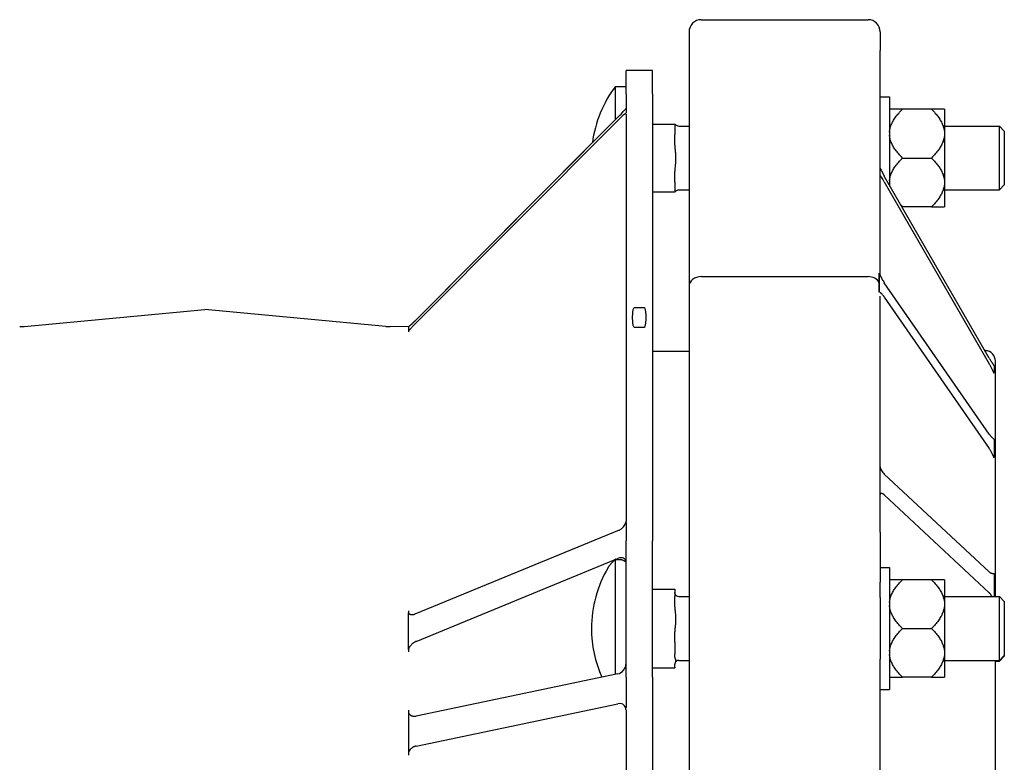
# Model space of a CAD drawing. Header units: millimetres. Extents: x 681 to 4927, y 238 to 1406.
# Tile 10 of 10: x 832 to 1074, y 1223 to 1406. Entities that reach past the tile are written whole.
import ezdxf

# ---------------------------------------------------------------- set-up
doc = ezdxf.new("R2010")
doc.units = ezdxf.units.MM
doc.layers.add('DETAIL', color=2, linetype='Continuous')

msp = doc.modelspace()

# ---------------------------------------------------------------- linework, layer by layer
at = {"layer": 'DETAIL'}
for p, q in [((999.73, 1405.69), (1040.73, 1405.69)), ((996.73, 1402.69), (996.73, 1398.13)), ((1043.73, 1402.69), (1043.73, 1398.13)), ((996.73, 1398.13), (996.73, 1340.1)), ((1043.73, 1342.8), (1043.73, 1398.13)), ((981.23, 1387.46), (981.23, 1393.19)), ((987.73, 1393.19), (981.23, 1393.19)), ((987.73, 1387.46), (987.73, 1393.19)), ((978.62, 1384.02), (978.62, 1389.29)), ((978.62, 1389.29), (981.23, 1389.29)), ((981.23, 1387.46), (981.23, 1382.77)), ((987.73, 1387.46), (987.73, 1277.59)), ((1043.73, 1386.69), (1046.01, 1386.69)), ((1046.01, 1386.69), (1046.01, 1365.02)), ((978.62, 1381.09), (978.62, 1384.02)), ((981.18, 1382.71), (981.23, 1382.77)), ((981.23, 1382.4), (981.23, 1282.37)), ((1049.21, 1383.68), (1046.01, 1383.68)), ((1056.31, 1383.68), (1049.21, 1383.68)), ((1059.51, 1383.68), (1056.31, 1383.68)), ((1059.51, 1383.68), (1059.51, 1378.07)), ((979.23, 1381.7), (929.62, 1331.93)), ((929.62, 1331.14), (979.23, 1380.92)), ((987.73, 1379.99), (993.23, 1379.99)), ((993.23, 1379.97), (993.23, 1379.99)), ((993.23, 1379.99), (993.23, 1379.99)), ((993.23, 1379.89), (993.23, 1379.91)), ((993.23, 1379.89), (993.23, 1377.46)), ((993.23, 1374.82), (993.23, 1377.46)), ((994.23, 1379.54), (996.73, 1379.54)), ((1059.51, 1379.54), (1073.01, 1379.54)), ((1059.51, 1378.07), (1059.51, 1377.31)), ((1059.51, 1377.31), (1059.51, 1366.07)), ((1073.01, 1363.84), (1073.01, 1379.54)), ((1074.23, 1378.32), (1073.01, 1379.54)), ((1074.23, 1378.32), (1074.23, 1365.06)), ((929.61, 1331.93), (972.99, 1375.54)), ((1049.21, 1371.69), (1056.31, 1371.69)), ((993.23, 1365.76), (993.23, 1368.41)), ((993.23, 1365.76), (993.23, 1363.39)), ((1070.54, 1322.46), (1044.73, 1367.24)), ((1044.73, 1365.84), (1070.54, 1321.06)), ((1059.51, 1366.07), (1059.51, 1365.31)), ((1059.51, 1365.31), (1059.51, 1359.7)), ((987.73, 1363.39), (993.23, 1363.39)), ((994.23, 1363.84), (996.73, 1363.84)), ((1059.51, 1363.84), (1073.01, 1363.84)), ((1074.23, 1365.06), (1073.01, 1363.84)), ((1049.08, 1359.7), (1049.21, 1359.7)), ((1056.31, 1359.7), (1049.21, 1359.7)), ((1056.31, 1359.7), (1059.51, 1359.7)), ((999.73, 1342.53), (1040.73, 1342.53)), ((1043.48, 1342.8), (1043.48, 1343.38)), ((1043.49, 1343.28), (1043.49, 1341.05)), ((1043.49, 1341.05), (1043.49, 1338.83)), ((1070.54, 1303.77), (1044.73, 1341.03)), ((996.73, 1340.1), (996.73, 1279.72)), ((1043.48, 1338.69), (1043.48, 1339.28)), ((1043.73, 1279.72), (1043.73, 1337.71)), ((1044.73, 1337.5), (1070.54, 1300.25)), ((833.28, 1330.3), (877.73, 1334.47)), ((922.18, 1330.3), (877.73, 1334.47)), ((985.73, 1334.89), (983.23, 1334.89)), ((923.29, 1330.25), (927.94, 1330.34)), ((927.73, 1330.17), (927.73, 1329.64)), ((927.73, 1329.64), (927.73, 1329.11)), ((927.73, 1329.11), (927.73, 1328.92)), ((983.23, 1330.08), (985.73, 1330.08)), ((987.73, 1324.19), (996.73, 1324.19)), ((1069.61, 1324.33), (1069.45, 1324.34)), ((1072.03, 1263.89), (1072.03, 1321.76)), ((1071.7, 1320.61), (1071.7, 1319.74)), ((1071.7, 1319.74), (1071.7, 1318.86)), ((1071.7, 1302.53), (1071.7, 1300.32)), ((1071.7, 1300.32), (1071.7, 1298.12)), ((1070.54, 1269.92), (1044.73, 1293.99)), ((1044.73, 1288.87), (1070.54, 1264.81)), ((981.19, 1282.11), (981.23, 1282.05)), ((981.23, 1282.05), (981.23, 1277.59)), ((979.53, 1280.22), (929.33, 1259.58)), ((996.73, 1279.72), (996.73, 1267.43)), ((1043.73, 1279.72), (1043.73, 1267.43)), ((981.23, 1244.05), (981.23, 1277.59)), ((987.73, 1244.05), (987.73, 1277.59)), ((978.7, 1273.03), (979.23, 1273.25)), ((929.61, 1252.85), (978.54, 1272.97)), ((978.62, 1271.42), (978.62, 1273.06)), ((978.62, 1244.76), (978.62, 1271.42)), ((978.7, 1273.03), (979.23, 1273.03)), ((1043.73, 1271.04), (1046.01, 1271.04)), ((1046.01, 1271.04), (1046.01, 1241.04)), ((1071.7, 1269.47), (1071.7, 1266.28)), ((996.73, 1267.43), (996.73, 1263.63)), ((1043.73, 1263.63), (1043.73, 1267.43)), ((1049.21, 1268.03), (1046.01, 1268.03)), ((1056.31, 1268.03), (1049.21, 1268.03)), ((1059.51, 1268.03), (1056.31, 1268.03)), ((1059.51, 1268.03), (1059.51, 1262.41)), ((1071.7, 1266.28), (1071.7, 1263.89)), ((987.73, 1265.67), (993.23, 1265.67)), ((993.23, 1265.67), (993.23, 1263.93)), ((993.23, 1261.38), (993.23, 1263.93)), ((994.23, 1263.89), (996.73, 1263.89)), ((996.73, 1263.63), (996.73, 1248.52)), ((1043.73, 1263.63), (1043.73, 1248.52)), ((1059.51, 1263.89), (1073.01, 1263.89)), ((1073.01, 1248.19), (1073.01, 1263.89)), ((1074.23, 1262.67), (1073.01, 1263.89)), ((1059.51, 1262.41), (1059.51, 1261.65)), ((1059.51, 1261.65), (1059.51, 1250.42)), ((1074.23, 1262.67), (1074.23, 1249.41)), ((927.73, 1260.36), (927.73, 1259.91)), ((927.73, 1255.5), (927.73, 1259.91)), ((927.73, 1250.89), (927.73, 1255.5)), ((993.23, 1252.68), (993.23, 1255.22)), ((1049.21, 1256.04), (1056.31, 1256.04)), ((993.23, 1252.68), (993.23, 1249.71)), ((927.73, 1250.89), (927.73, 1250.27)), ((993.23, 1248.98), (993.23, 1249.71)), ((1059.51, 1250.42), (1059.51, 1249.66)), ((1059.51, 1249.66), (1059.51, 1244.04)), ((1074.23, 1249.41), (1073.01, 1248.19)), ((1074.23, 1249.23), (1073.01, 1248.01)), ((1074.23, 1249.41), (1074.23, 1249.23)), ((993.23, 1246.5), (993.23, 1247.22)), ((994.23, 1248.19), (996.73, 1248.19)), ((996.73, 1248.52), (996.73, 1152.28)), ((1043.73, 1156.1), (1043.73, 1248.52)), ((1059.51, 1248.19), (1073.01, 1248.19)), ((1072.03, 1086.62), (1072.03, 1248.19)), ((1072.03, 1248.01), (1073.01, 1248.01)), ((1073.01, 1248.01), (1073.01, 1248.19)), ((979.23, 1244.89), (929.62, 1234.48)), ((987.73, 1246.4), (993.23, 1246.4)), ((993.23, 1246.5), (993.23, 1246.4)), ((981.23, 1244.05), (981.23, 1236.62)), ((987.73, 1244.05), (987.73, 1066.29)), ((1046.01, 1244.04), (1049.21, 1244.04)), ((1056.31, 1244.04), (1049.21, 1244.04)), ((1056.31, 1244.04), (1059.51, 1244.04)), ((1043.73, 1241.04), (1046.01, 1241.04)), ((929.62, 1227.14), (979.23, 1237.55)), ((927.73, 1235.93), (927.73, 1235.35)), ((927.73, 1235.35), (927.73, 1230.42)), ((981.17, 1236.49), (981.23, 1236.62)), ((981.23, 1235.94), (981.23, 1074.12)), ((927.73, 1230.42), (927.73, 1225.48)), ((927.73, 1225.48), (927.73, 1224.85))]:
    msp.add_line(p, q, dxfattribs=at)
at = {"layer": 'DETAIL', "flags": 128}
for points in [[(1046.01, 1378.07), (1046.03, 1378.29), (1046.06, 1378.52), (1046.1, 1378.74), (1046.15, 1378.96), (1046.21, 1379.19), (1046.28, 1379.41), (1046.36, 1379.64), (1046.45, 1379.86), (1046.54, 1380.09), (1046.65, 1380.32), (1046.77, 1380.54), (1046.89, 1380.77), (1047.03, 1381), (1047.18, 1381.24), (1047.33, 1381.47), (1047.5, 1381.71), (1047.68, 1381.95), (1047.86, 1382.19), (1048.06, 1382.43), (1048.27, 1382.67), (1048.49, 1382.92), (1048.72, 1383.17), (1048.96, 1383.43), (1049.21, 1383.68)], [(1056.31, 1383.68), (1056.56, 1383.43), (1056.81, 1383.17), (1057.04, 1382.92), (1057.25, 1382.67), (1057.46, 1382.43), (1057.66, 1382.19), (1057.85, 1381.95), (1058.02, 1381.71), (1058.19, 1381.47), (1058.34, 1381.24), (1058.49, 1381), (1058.63, 1380.77), (1058.75, 1380.54), (1058.87, 1380.32), (1058.98, 1380.09), (1059.07, 1379.86), (1059.16, 1379.64), (1059.24, 1379.41), (1059.31, 1379.19), (1059.37, 1378.96), (1059.42, 1378.74), (1059.46, 1378.52), (1059.49, 1378.29), (1059.51, 1378.07)], [(993.23, 1379.97), (993.24, 1379.97), (993.25, 1379.96), (993.27, 1379.96), (993.29, 1379.96), (993.31, 1379.96), (993.33, 1379.95), (993.36, 1379.95), (993.38, 1379.95), (993.4, 1379.95), (993.42, 1379.94), (993.43, 1379.94), (993.43, 1379.94), (993.43, 1379.94), (993.42, 1379.93), (993.4, 1379.93), (993.38, 1379.93), (993.36, 1379.93), (993.33, 1379.92), (993.31, 1379.92), (993.29, 1379.92), (993.27, 1379.92), (993.25, 1379.91), (993.24, 1379.91), (993.23, 1379.91)], [(1049.21, 1371.69), (1048.96, 1371.95), (1048.72, 1372.2), (1048.49, 1372.45), (1048.27, 1372.7), (1048.06, 1372.95), (1047.86, 1373.19), (1047.68, 1373.43), (1047.5, 1373.67), (1047.33, 1373.9), (1047.18, 1374.14), (1047.03, 1374.37), (1046.89, 1374.6), (1046.77, 1374.83), (1046.65, 1375.06), (1046.54, 1375.29), (1046.45, 1375.51), (1046.36, 1375.74), (1046.28, 1375.96), (1046.21, 1376.19), (1046.15, 1376.41), (1046.1, 1376.63), (1046.06, 1376.86), (1046.03, 1377.08), (1046.01, 1377.31)], [(1059.51, 1377.31), (1059.49, 1377.08), (1059.46, 1376.86), (1059.42, 1376.63), (1059.37, 1376.41), (1059.31, 1376.19), (1059.24, 1375.96), (1059.16, 1375.74), (1059.07, 1375.51), (1058.98, 1375.29), (1058.87, 1375.06), (1058.75, 1374.83), (1058.63, 1374.6), (1058.49, 1374.37), (1058.34, 1374.14), (1058.19, 1373.9), (1058.02, 1373.67), (1057.85, 1373.43), (1057.66, 1373.19), (1057.46, 1372.95), (1057.25, 1372.7), (1057.04, 1372.45), (1056.81, 1372.2), (1056.56, 1371.95), (1056.31, 1371.69)], [(993.23, 1374.82), (993.24, 1374.55), (993.25, 1374.28), (993.27, 1374.01), (993.29, 1373.75), (993.31, 1373.49), (993.33, 1373.23), (993.36, 1372.95), (993.38, 1372.68), (993.4, 1372.41), (993.42, 1372.13), (993.43, 1371.87), (993.43, 1371.61), (993.43, 1371.36), (993.42, 1371.09), (993.4, 1370.82), (993.38, 1370.55), (993.36, 1370.27), (993.33, 1370), (993.31, 1369.73), (993.29, 1369.48), (993.27, 1369.22), (993.25, 1368.95), (993.24, 1368.67), (993.23, 1368.41)], [(1046.01, 1366.07), (1046.03, 1366.3), (1046.06, 1366.52), (1046.1, 1366.75), (1046.15, 1366.97), (1046.21, 1367.19), (1046.28, 1367.42), (1046.36, 1367.64), (1046.45, 1367.87), (1046.54, 1368.09), (1046.65, 1368.32), (1046.77, 1368.55), (1046.89, 1368.78), (1047.03, 1369.01), (1047.18, 1369.24), (1047.33, 1369.48), (1047.5, 1369.71), (1047.68, 1369.95), (1047.86, 1370.19), (1048.06, 1370.43), (1048.27, 1370.68), (1048.49, 1370.93), (1048.72, 1371.18), (1048.96, 1371.43), (1049.21, 1371.69)], [(1056.31, 1371.69), (1056.56, 1371.43), (1056.81, 1371.18), (1057.04, 1370.93), (1057.25, 1370.68), (1057.46, 1370.43), (1057.66, 1370.19), (1057.85, 1369.95), (1058.02, 1369.71), (1058.19, 1369.48), (1058.34, 1369.24), (1058.49, 1369.01), (1058.63, 1368.78), (1058.75, 1368.55), (1058.87, 1368.32), (1058.98, 1368.09), (1059.07, 1367.87), (1059.16, 1367.64), (1059.24, 1367.42), (1059.31, 1367.19), (1059.37, 1366.97), (1059.42, 1366.75), (1059.46, 1366.52), (1059.49, 1366.3), (1059.51, 1366.07)], [(1046.05, 1364.95), (1046.05, 1364.96), (1046.05, 1364.98), (1046.04, 1364.99), (1046.04, 1365.01), (1046.04, 1365.03), (1046.04, 1365.04), (1046.04, 1365.06), (1046.03, 1365.07), (1046.03, 1365.09), (1046.03, 1365.1), (1046.03, 1365.12), (1046.03, 1365.13), (1046.03, 1365.15), (1046.02, 1365.16), (1046.02, 1365.18), (1046.02, 1365.19), (1046.02, 1365.21), (1046.02, 1365.22), (1046.02, 1365.24), (1046.02, 1365.25), (1046.01, 1365.27), (1046.01, 1365.28), (1046.01, 1365.3), (1046.01, 1365.31)], [(1059.51, 1365.31), (1059.49, 1365.09), (1059.46, 1364.86), (1059.42, 1364.64), (1059.37, 1364.42), (1059.31, 1364.19), (1059.24, 1363.97), (1059.16, 1363.74), (1059.07, 1363.52), (1058.98, 1363.29), (1058.87, 1363.06), (1058.75, 1362.84), (1058.63, 1362.61), (1058.49, 1362.38), (1058.34, 1362.14), (1058.19, 1361.91), (1058.02, 1361.67), (1057.85, 1361.43), (1057.66, 1361.19), (1057.46, 1360.95), (1057.25, 1360.71), (1057.04, 1360.46), (1056.81, 1360.21), (1056.56, 1359.95), (1056.31, 1359.7)], [(993.23, 1363.41), (993.23, 1363.41), (993.24, 1363.41), (993.24, 1363.41), (993.25, 1363.42), (993.25, 1363.42), (993.26, 1363.42), (993.27, 1363.42), (993.28, 1363.42), (993.29, 1363.42), (993.31, 1363.42), (993.32, 1363.42), (993.33, 1363.42), (993.34, 1363.43), (993.35, 1363.43), (993.36, 1363.43), (993.38, 1363.43), (993.39, 1363.43), (993.4, 1363.43), (993.41, 1363.43), (993.41, 1363.43), (993.42, 1363.44), (993.42, 1363.44), (993.43, 1363.44), (993.43, 1363.44)], [(1049.21, 1359.7), (1049.2, 1359.71), (1049.18, 1359.72), (1049.17, 1359.74), (1049.16, 1359.75), (1049.14, 1359.76), (1049.13, 1359.78), (1049.11, 1359.79), (1049.1, 1359.81), (1049.09, 1359.82), (1049.07, 1359.83), (1049.06, 1359.85), (1049.05, 1359.86), (1049.03, 1359.87), (1049.02, 1359.89), (1049.01, 1359.9), (1048.99, 1359.92), (1048.98, 1359.93), (1048.97, 1359.94), (1048.95, 1359.96), (1048.94, 1359.97), (1048.93, 1359.98), (1048.91, 1360), (1048.9, 1360.01), (1048.89, 1360.03)], [(1043.48, 1343.38), (1043.48, 1343.38), (1043.48, 1343.37), (1043.48, 1343.37), (1043.48, 1343.36), (1043.48, 1343.36), (1043.48, 1343.35), (1043.48, 1343.35), (1043.48, 1343.34), (1043.48, 1343.34), (1043.48, 1343.33), (1043.48, 1343.33), (1043.48, 1343.33), (1043.48, 1343.32), (1043.48, 1343.32), (1043.48, 1343.31), (1043.48, 1343.31), (1043.49, 1343.3), (1043.49, 1343.3), (1043.49, 1343.3), (1043.49, 1343.29), (1043.49, 1343.29), (1043.49, 1343.28), (1043.49, 1343.28), (1043.49, 1343.28)], [(1043.49, 1341.05), (1043.49, 1341.12), (1043.49, 1341.2), (1043.49, 1341.27), (1043.49, 1341.34), (1043.49, 1341.42), (1043.49, 1341.49), (1043.49, 1341.56), (1043.49, 1341.63), (1043.49, 1341.71), (1043.49, 1341.78), (1043.49, 1341.85), (1043.49, 1341.93), (1043.49, 1342), (1043.49, 1342.07), (1043.49, 1342.14), (1043.49, 1342.22), (1043.48, 1342.29), (1043.48, 1342.36), (1043.48, 1342.44), (1043.48, 1342.51), (1043.48, 1342.58), (1043.48, 1342.66), (1043.48, 1342.73), (1043.48, 1342.8)], [(1043.48, 1339.28), (1043.48, 1339.35), (1043.48, 1339.42), (1043.48, 1339.5), (1043.48, 1339.57), (1043.48, 1339.65), (1043.48, 1339.72), (1043.48, 1339.79), (1043.49, 1339.87), (1043.49, 1339.94), (1043.49, 1340.02), (1043.49, 1340.09), (1043.49, 1340.17), (1043.49, 1340.24), (1043.49, 1340.31), (1043.49, 1340.39), (1043.49, 1340.46), (1043.49, 1340.53), (1043.49, 1340.61), (1043.49, 1340.68), (1043.49, 1340.76), (1043.49, 1340.83), (1043.49, 1340.9), (1043.49, 1340.98), (1043.49, 1341.05)], [(1043.49, 1343.28), (1043.51, 1343.24), (1043.53, 1343.2), (1043.55, 1343.16), (1043.57, 1343.12), (1043.6, 1343.07), (1043.62, 1343.02), (1043.64, 1342.97), (1043.67, 1342.92), (1043.7, 1342.86), (1043.73, 1342.81), (1043.75, 1342.75), (1043.78, 1342.69), (1043.81, 1342.63), (1043.84, 1342.57), (1043.87, 1342.51), (1043.91, 1342.44), (1043.94, 1342.38), (1043.97, 1342.31), (1044.01, 1342.25), (1044.04, 1342.18), (1044.07, 1342.12), (1044.11, 1342.05), (1044.15, 1341.98), (1044.18, 1341.92)], [(1043.49, 1338.83), (1043.49, 1338.82), (1043.49, 1338.81), (1043.49, 1338.81), (1043.49, 1338.8), (1043.49, 1338.8), (1043.49, 1338.79), (1043.49, 1338.78), (1043.48, 1338.78), (1043.48, 1338.77), (1043.48, 1338.76), (1043.48, 1338.76), (1043.48, 1338.75), (1043.48, 1338.75), (1043.48, 1338.74), (1043.48, 1338.74), (1043.48, 1338.73), (1043.48, 1338.72), (1043.48, 1338.72), (1043.48, 1338.71), (1043.48, 1338.71), (1043.48, 1338.7), (1043.48, 1338.7), (1043.48, 1338.69), (1043.48, 1338.69)], [(1044.18, 1338.2), (1044.15, 1338.24), (1044.11, 1338.27), (1044.07, 1338.31), (1044.04, 1338.34), (1044, 1338.38), (1043.97, 1338.41), (1043.94, 1338.44), (1043.9, 1338.47), (1043.87, 1338.5), (1043.84, 1338.53), (1043.81, 1338.55), (1043.78, 1338.58), (1043.75, 1338.61), (1043.72, 1338.63), (1043.69, 1338.65), (1043.67, 1338.68), (1043.64, 1338.7), (1043.62, 1338.72), (1043.59, 1338.74), (1043.57, 1338.76), (1043.55, 1338.77), (1043.53, 1338.79), (1043.51, 1338.81), (1043.49, 1338.83)], [(983.23, 1334.89), (983.06, 1334.73), (982.99, 1334.54), (982.94, 1334.34), (982.9, 1334.14), (982.86, 1333.93), (982.84, 1333.72), (982.82, 1333.51), (982.8, 1333.3), (982.79, 1333.09), (982.78, 1332.88), (982.78, 1332.68), (982.77, 1332.48), (982.78, 1332.29), (982.78, 1332.08), (982.79, 1331.88), (982.8, 1331.67), (982.82, 1331.46), (982.84, 1331.25), (982.86, 1331.04), (982.9, 1330.83), (982.94, 1330.63), (982.99, 1330.43), (983.06, 1330.24), (983.23, 1330.08)], [(985.73, 1330.08), (985.9, 1330.24), (985.97, 1330.43), (986.02, 1330.63), (986.06, 1330.83), (986.1, 1331.04), (986.12, 1331.25), (986.14, 1331.46), (986.16, 1331.67), (986.17, 1331.88), (986.18, 1332.08), (986.19, 1332.29), (986.19, 1332.48), (986.19, 1332.68), (986.18, 1332.88), (986.17, 1333.09), (986.16, 1333.3), (986.14, 1333.51), (986.12, 1333.72), (986.1, 1333.93), (986.06, 1334.14), (986.02, 1334.34), (985.97, 1334.54), (985.9, 1334.73), (985.73, 1334.89)], [(927.73, 1330.17), (927.78, 1330.2), (927.83, 1330.24), (927.89, 1330.29), (927.95, 1330.34), (928.01, 1330.4), (928.08, 1330.46), (928.15, 1330.52), (928.23, 1330.59), (928.3, 1330.66), (928.38, 1330.73), (928.47, 1330.81), (928.55, 1330.88), (928.63, 1330.96), (928.72, 1331.05), (928.81, 1331.13), (928.89, 1331.21), (928.98, 1331.3), (929.07, 1331.39), (929.16, 1331.47), (929.25, 1331.56), (929.34, 1331.65), (929.44, 1331.74), (929.53, 1331.83), (929.62, 1331.93)], [(929.61, 1331.93), (929.53, 1331.84), (929.45, 1331.76), (929.37, 1331.68), (929.29, 1331.6), (929.21, 1331.52), (929.13, 1331.44), (929.05, 1331.36), (928.97, 1331.29), (928.89, 1331.21), (928.81, 1331.14), (928.74, 1331.07), (928.67, 1331), (928.59, 1330.93), (928.52, 1330.86), (928.45, 1330.8), (928.39, 1330.74), (928.32, 1330.68), (928.26, 1330.62), (928.2, 1330.57), (928.14, 1330.51), (928.09, 1330.47), (928.04, 1330.42), (927.99, 1330.38), (927.94, 1330.34)], [(929.62, 1331.14), (929.52, 1331.04), (929.42, 1330.94), (929.32, 1330.84), (929.22, 1330.74), (929.12, 1330.64), (929.02, 1330.54), (928.93, 1330.44), (928.84, 1330.34), (928.74, 1330.24), (928.65, 1330.15), (928.57, 1330.06), (928.48, 1329.97), (928.4, 1329.88), (928.32, 1329.79), (928.25, 1329.71), (928.17, 1329.63), (928.1, 1329.55), (928.04, 1329.48), (927.98, 1329.41), (927.92, 1329.34), (927.87, 1329.28), (927.82, 1329.22), (927.77, 1329.17), (927.73, 1329.11)], [(1070.54, 1322.46), (1070.6, 1322.35), (1070.66, 1322.25), (1070.72, 1322.14), (1070.78, 1322.04), (1070.85, 1321.94), (1070.91, 1321.85), (1070.96, 1321.75), (1071.02, 1321.66), (1071.08, 1321.58), (1071.13, 1321.49), (1071.19, 1321.41), (1071.24, 1321.33), (1071.29, 1321.26), (1071.33, 1321.18), (1071.38, 1321.12), (1071.42, 1321.05), (1071.46, 1320.99), (1071.5, 1320.93), (1071.54, 1320.87), (1071.57, 1320.82), (1071.61, 1320.77), (1071.64, 1320.72), (1071.67, 1320.66), (1071.7, 1320.61)], [(1071.7, 1318.86), (1071.67, 1318.92), (1071.64, 1318.98), (1071.61, 1319.04), (1071.57, 1319.1), (1071.54, 1319.16), (1071.51, 1319.23), (1071.47, 1319.31), (1071.43, 1319.38), (1071.39, 1319.47), (1071.34, 1319.55), (1071.3, 1319.64), (1071.25, 1319.73), (1071.2, 1319.83), (1071.15, 1319.92), (1071.1, 1320.02), (1071.05, 1320.12), (1070.99, 1320.23), (1070.94, 1320.33), (1070.88, 1320.44), (1070.81, 1320.56), (1070.75, 1320.68), (1070.68, 1320.81), (1070.61, 1320.93), (1070.54, 1321.06)], [(1071.66, 1318.81), (1071.66, 1318.81), (1071.66, 1318.81), (1071.66, 1318.82), (1071.66, 1318.82), (1071.67, 1318.82), (1071.67, 1318.82), (1071.67, 1318.82), (1071.67, 1318.83), (1071.67, 1318.83), (1071.67, 1318.83), (1071.67, 1318.83), (1071.67, 1318.84), (1071.68, 1318.84), (1071.68, 1318.84), (1071.68, 1318.84), (1071.68, 1318.84), (1071.68, 1318.85), (1071.69, 1318.85), (1071.69, 1318.85), (1071.69, 1318.85), (1071.69, 1318.86), (1071.7, 1318.86), (1071.7, 1318.86), (1071.7, 1318.86)], [(1070.54, 1303.77), (1070.6, 1303.68), (1070.66, 1303.6), (1070.72, 1303.52), (1070.78, 1303.45), (1070.85, 1303.37), (1070.91, 1303.31), (1070.96, 1303.24), (1071.02, 1303.18), (1071.08, 1303.13), (1071.13, 1303.08), (1071.19, 1303.03), (1071.24, 1302.98), (1071.29, 1302.94), (1071.33, 1302.89), (1071.38, 1302.85), (1071.42, 1302.81), (1071.46, 1302.78), (1071.5, 1302.74), (1071.54, 1302.71), (1071.57, 1302.67), (1071.61, 1302.64), (1071.64, 1302.6), (1071.67, 1302.57), (1071.7, 1302.53)], [(1071.7, 1302.53), (1071.7, 1302.53), (1071.7, 1302.54), (1071.69, 1302.54), (1071.69, 1302.55), (1071.69, 1302.55), (1071.69, 1302.56), (1071.68, 1302.57), (1071.68, 1302.57), (1071.68, 1302.58), (1071.68, 1302.58), (1071.68, 1302.59), (1071.67, 1302.6), (1071.67, 1302.6), (1071.67, 1302.61), (1071.67, 1302.61), (1071.67, 1302.62), (1071.67, 1302.63), (1071.67, 1302.63), (1071.67, 1302.64), (1071.66, 1302.64), (1071.66, 1302.65), (1071.66, 1302.66), (1071.66, 1302.66), (1071.66, 1302.67)], [(1071.7, 1298.12), (1071.67, 1298.18), (1071.64, 1298.23), (1071.61, 1298.29), (1071.57, 1298.35), (1071.54, 1298.41), (1071.51, 1298.48), (1071.47, 1298.55), (1071.43, 1298.63), (1071.39, 1298.72), (1071.34, 1298.81), (1071.3, 1298.9), (1071.25, 1298.99), (1071.2, 1299.09), (1071.15, 1299.18), (1071.1, 1299.28), (1071.05, 1299.38), (1070.99, 1299.49), (1070.94, 1299.59), (1070.88, 1299.69), (1070.81, 1299.8), (1070.75, 1299.91), (1070.68, 1300.03), (1070.61, 1300.14), (1070.54, 1300.25)], [(1071.66, 1297.99), (1071.66, 1297.99), (1071.66, 1298), (1071.66, 1298), (1071.66, 1298.01), (1071.67, 1298.02), (1071.67, 1298.02), (1071.67, 1298.03), (1071.67, 1298.03), (1071.67, 1298.04), (1071.67, 1298.04), (1071.67, 1298.05), (1071.67, 1298.06), (1071.68, 1298.06), (1071.68, 1298.07), (1071.68, 1298.07), (1071.68, 1298.08), (1071.68, 1298.08), (1071.69, 1298.09), (1071.69, 1298.1), (1071.69, 1298.1), (1071.69, 1298.11), (1071.7, 1298.11), (1071.7, 1298.12), (1071.7, 1298.12)], [(976.85, 1271), (976.9, 1271.09), (976.96, 1271.17), (977.02, 1271.26), (977.07, 1271.35), (977.13, 1271.43), (977.2, 1271.52), (977.26, 1271.6), (977.32, 1271.69), (977.39, 1271.77), (977.46, 1271.86), (977.53, 1271.94), (977.6, 1272.02), (977.67, 1272.1), (977.74, 1272.18), (977.82, 1272.27), (977.89, 1272.34), (977.97, 1272.42), (978.05, 1272.5), (978.12, 1272.58), (978.2, 1272.66), (978.28, 1272.73), (978.37, 1272.81), (978.46, 1272.89), (978.54, 1272.97)], [(978.54, 1272.97), (978.55, 1272.97), (978.55, 1272.98), (978.55, 1272.98), (978.56, 1272.98), (978.56, 1272.99), (978.56, 1272.99), (978.57, 1272.99), (978.57, 1273), (978.57, 1273), (978.58, 1273.01), (978.58, 1273.01), (978.58, 1273.01), (978.59, 1273.02), (978.59, 1273.02), (978.59, 1273.03), (978.59, 1273.03), (978.6, 1273.03), (978.6, 1273.04), (978.6, 1273.04), (978.61, 1273.04), (978.61, 1273.05), (978.61, 1273.05), (978.62, 1273.06), (978.62, 1273.06)], [(979.23, 1273.03), (979.39, 1273.03), (979.54, 1273.02), (979.69, 1273.01), (979.83, 1272.99), (979.97, 1272.97), (980.11, 1272.95), (980.23, 1272.92), (980.35, 1272.89), (980.46, 1272.85), (980.55, 1272.82), (980.64, 1272.78), (980.73, 1272.73), (980.81, 1272.69), (980.88, 1272.64), (980.95, 1272.59), (981.01, 1272.54), (981.06, 1272.48), (981.1, 1272.43), (981.14, 1272.37), (981.18, 1272.31), (981.2, 1272.25), (981.22, 1272.18), (981.23, 1272.12), (981.23, 1272.05)], [(1070.54, 1269.92), (1070.6, 1269.87), (1070.66, 1269.82), (1070.72, 1269.78), (1070.78, 1269.74), (1070.85, 1269.71), (1070.91, 1269.68), (1070.96, 1269.65), (1071.02, 1269.64), (1071.08, 1269.62), (1071.13, 1269.61), (1071.19, 1269.6), (1071.24, 1269.59), (1071.29, 1269.58), (1071.33, 1269.57), (1071.38, 1269.57), (1071.42, 1269.56), (1071.46, 1269.56), (1071.5, 1269.55), (1071.54, 1269.55), (1071.57, 1269.54), (1071.61, 1269.52), (1071.64, 1269.51), (1071.67, 1269.49), (1071.7, 1269.47)], [(1071.7, 1269.47), (1071.7, 1269.48), (1071.7, 1269.49), (1071.69, 1269.5), (1071.69, 1269.5), (1071.69, 1269.51), (1071.69, 1269.52), (1071.68, 1269.53), (1071.68, 1269.54), (1071.68, 1269.55), (1071.68, 1269.55), (1071.68, 1269.56), (1071.67, 1269.57), (1071.67, 1269.58), (1071.67, 1269.59), (1071.67, 1269.6), (1071.67, 1269.61), (1071.67, 1269.61), (1071.67, 1269.62), (1071.67, 1269.63), (1071.66, 1269.64), (1071.66, 1269.65), (1071.66, 1269.66), (1071.66, 1269.67), (1071.66, 1269.67)], [(1046.01, 1262.41), (1046.03, 1262.64), (1046.06, 1262.86), (1046.1, 1263.09), (1046.15, 1263.31), (1046.21, 1263.53), (1046.28, 1263.76), (1046.36, 1263.98), (1046.45, 1264.21), (1046.54, 1264.43), (1046.65, 1264.66), (1046.77, 1264.89), (1046.89, 1265.12), (1047.03, 1265.35), (1047.18, 1265.58), (1047.33, 1265.82), (1047.5, 1266.05), (1047.68, 1266.29), (1047.86, 1266.53), (1048.06, 1266.77), (1048.27, 1267.02), (1048.49, 1267.27), (1048.72, 1267.52), (1048.96, 1267.77), (1049.21, 1268.03)], [(1056.31, 1268.03), (1056.56, 1267.77), (1056.81, 1267.52), (1057.04, 1267.27), (1057.25, 1267.02), (1057.46, 1266.77), (1057.66, 1266.53), (1057.85, 1266.29), (1058.02, 1266.05), (1058.19, 1265.82), (1058.34, 1265.58), (1058.49, 1265.35), (1058.63, 1265.12), (1058.75, 1264.89), (1058.87, 1264.66), (1058.98, 1264.43), (1059.07, 1264.21), (1059.16, 1263.98), (1059.24, 1263.76), (1059.31, 1263.53), (1059.37, 1263.31), (1059.42, 1263.09), (1059.46, 1262.86), (1059.49, 1262.64), (1059.51, 1262.41)], [(993.27, 1264.62), (993.27, 1264.63), (993.26, 1264.63), (993.26, 1264.64), (993.26, 1264.65), (993.26, 1264.66), (993.25, 1264.67), (993.25, 1264.68), (993.25, 1264.69), (993.25, 1264.7), (993.25, 1264.71), (993.24, 1264.72), (993.24, 1264.73), (993.24, 1264.74), (993.24, 1264.75), (993.24, 1264.76), (993.24, 1264.77), (993.23, 1264.78), (993.23, 1264.79), (993.23, 1264.8), (993.23, 1264.81), (993.23, 1264.82), (993.23, 1264.83), (993.23, 1264.84), (993.23, 1264.85)], [(1071.21, 1263.89), (1071.19, 1263.92), (1071.16, 1263.96), (1071.14, 1264), (1071.11, 1264.04), (1071.09, 1264.08), (1071.07, 1264.12), (1071.04, 1264.16), (1071.02, 1264.2), (1070.99, 1264.24), (1070.97, 1264.28), (1070.94, 1264.32), (1070.91, 1264.35), (1070.88, 1264.39), (1070.86, 1264.43), (1070.83, 1264.47), (1070.8, 1264.51), (1070.77, 1264.55), (1070.73, 1264.59), (1070.7, 1264.63), (1070.67, 1264.67), (1070.64, 1264.71), (1070.6, 1264.74), (1070.57, 1264.78), (1070.54, 1264.81)], [(993.23, 1261.38), (993.24, 1261.13), (993.25, 1260.87), (993.27, 1260.6), (993.29, 1260.36), (993.31, 1260.11), (993.33, 1259.85), (993.36, 1259.59), (993.38, 1259.33), (993.4, 1259.06), (993.42, 1258.8), (993.43, 1258.55), (993.43, 1258.3), (993.43, 1258.05), (993.42, 1257.8), (993.4, 1257.54), (993.38, 1257.27), (993.36, 1257.01), (993.33, 1256.75), (993.31, 1256.49), (993.29, 1256.25), (993.27, 1256), (993.25, 1255.74), (993.24, 1255.47), (993.23, 1255.22)], [(1049.21, 1256.04), (1048.96, 1256.29), (1048.72, 1256.55), (1048.49, 1256.8), (1048.27, 1257.05), (1048.06, 1257.29), (1047.86, 1257.53), (1047.68, 1257.77), (1047.5, 1258.01), (1047.33, 1258.25), (1047.18, 1258.48), (1047.03, 1258.72), (1046.89, 1258.95), (1046.77, 1259.18), (1046.65, 1259.4), (1046.54, 1259.63), (1046.45, 1259.86), (1046.36, 1260.08), (1046.28, 1260.31), (1046.21, 1260.53), (1046.15, 1260.76), (1046.1, 1260.98), (1046.06, 1261.2), (1046.03, 1261.43), (1046.01, 1261.65)], [(1059.51, 1261.65), (1059.49, 1261.43), (1059.46, 1261.2), (1059.42, 1260.98), (1059.37, 1260.76), (1059.31, 1260.53), (1059.24, 1260.31), (1059.16, 1260.08), (1059.07, 1259.86), (1058.98, 1259.63), (1058.87, 1259.4), (1058.75, 1259.18), (1058.63, 1258.95), (1058.49, 1258.72), (1058.34, 1258.48), (1058.19, 1258.25), (1058.02, 1258.01), (1057.85, 1257.77), (1057.66, 1257.53), (1057.46, 1257.29), (1057.25, 1257.05), (1057.04, 1256.8), (1056.81, 1256.55), (1056.56, 1256.29), (1056.31, 1256.04)], [(927.73, 1259.91), (927.77, 1259.84), (927.81, 1259.78), (927.86, 1259.72), (927.91, 1259.67), (927.97, 1259.63), (928.03, 1259.58), (928.09, 1259.55), (928.15, 1259.52), (928.22, 1259.49), (928.28, 1259.47), (928.35, 1259.45), (928.42, 1259.44), (928.49, 1259.43), (928.57, 1259.43), (928.64, 1259.43), (928.71, 1259.43), (928.79, 1259.44), (928.86, 1259.45), (928.94, 1259.46), (929.02, 1259.48), (929.09, 1259.5), (929.17, 1259.52), (929.25, 1259.55), (929.33, 1259.58)], [(1046.01, 1250.42), (1046.03, 1250.64), (1046.06, 1250.87), (1046.1, 1251.09), (1046.15, 1251.31), (1046.21, 1251.54), (1046.28, 1251.76), (1046.36, 1251.99), (1046.45, 1252.21), (1046.54, 1252.44), (1046.65, 1252.67), (1046.77, 1252.9), (1046.89, 1253.13), (1047.03, 1253.36), (1047.18, 1253.59), (1047.33, 1253.82), (1047.5, 1254.06), (1047.68, 1254.3), (1047.86, 1254.54), (1048.06, 1254.78), (1048.27, 1255.03), (1048.49, 1255.27), (1048.72, 1255.52), (1048.96, 1255.78), (1049.21, 1256.04)], [(1056.31, 1256.04), (1056.56, 1255.78), (1056.81, 1255.52), (1057.04, 1255.27), (1057.25, 1255.03), (1057.46, 1254.78), (1057.66, 1254.54), (1057.85, 1254.3), (1058.02, 1254.06), (1058.19, 1253.82), (1058.34, 1253.59), (1058.49, 1253.36), (1058.63, 1253.13), (1058.75, 1252.9), (1058.87, 1252.67), (1058.98, 1252.44), (1059.07, 1252.21), (1059.16, 1251.99), (1059.24, 1251.76), (1059.31, 1251.54), (1059.37, 1251.31), (1059.42, 1251.09), (1059.46, 1250.87), (1059.49, 1250.64), (1059.51, 1250.42)], [(929.61, 1252.85), (929.51, 1252.8), (929.41, 1252.75), (929.31, 1252.7), (929.21, 1252.64), (929.12, 1252.58), (929.02, 1252.52), (928.93, 1252.45), (928.83, 1252.38), (928.74, 1252.31), (928.65, 1252.23), (928.56, 1252.15), (928.48, 1252.06), (928.4, 1251.97), (928.32, 1251.88), (928.24, 1251.79), (928.17, 1251.7), (928.1, 1251.61), (928.04, 1251.51), (927.98, 1251.41), (927.92, 1251.31), (927.87, 1251.21), (927.82, 1251.1), (927.77, 1251), (927.73, 1250.89)], [(1049.21, 1244.04), (1048.96, 1244.3), (1048.72, 1244.55), (1048.49, 1244.8), (1048.27, 1245.05), (1048.06, 1245.3), (1047.86, 1245.54), (1047.68, 1245.78), (1047.5, 1246.02), (1047.33, 1246.25), (1047.18, 1246.49), (1047.03, 1246.72), (1046.89, 1246.95), (1046.77, 1247.18), (1046.65, 1247.41), (1046.54, 1247.64), (1046.45, 1247.86), (1046.36, 1248.09), (1046.28, 1248.31), (1046.21, 1248.54), (1046.15, 1248.76), (1046.1, 1248.99), (1046.06, 1249.21), (1046.03, 1249.43), (1046.01, 1249.66)], [(1059.51, 1249.66), (1059.49, 1249.43), (1059.46, 1249.21), (1059.42, 1248.99), (1059.37, 1248.76), (1059.31, 1248.54), (1059.24, 1248.31), (1059.16, 1248.09), (1059.07, 1247.86), (1058.98, 1247.64), (1058.87, 1247.41), (1058.75, 1247.18), (1058.63, 1246.95), (1058.49, 1246.72), (1058.34, 1246.49), (1058.19, 1246.25), (1058.02, 1246.02), (1057.85, 1245.78), (1057.66, 1245.54), (1057.46, 1245.3), (1057.25, 1245.05), (1057.04, 1244.8), (1056.81, 1244.55), (1056.56, 1244.3), (1056.31, 1244.04)], [(993.23, 1248.98), (993.24, 1248.91), (993.25, 1248.84), (993.27, 1248.76), (993.29, 1248.69), (993.31, 1248.62), (993.33, 1248.55), (993.36, 1248.47), (993.38, 1248.4), (993.4, 1248.32), (993.42, 1248.25), (993.43, 1248.17), (993.43, 1248.1), (993.43, 1248.03), (993.42, 1247.96), (993.4, 1247.89), (993.38, 1247.81), (993.36, 1247.73), (993.33, 1247.66), (993.31, 1247.59), (993.29, 1247.52), (993.27, 1247.45), (993.25, 1247.37), (993.24, 1247.3), (993.23, 1247.22)], [(927.73, 1235.35), (927.78, 1235.25), (927.83, 1235.16), (927.89, 1235.07), (927.95, 1234.99), (928.01, 1234.92), (928.08, 1234.85), (928.15, 1234.79), (928.23, 1234.73), (928.3, 1234.68), (928.38, 1234.63), (928.47, 1234.59), (928.55, 1234.55), (928.63, 1234.52), (928.72, 1234.5), (928.81, 1234.48), (928.89, 1234.46), (928.98, 1234.45), (929.07, 1234.44), (929.16, 1234.44), (929.25, 1234.44), (929.34, 1234.44), (929.44, 1234.45), (929.53, 1234.46), (929.62, 1234.48)], [(929.62, 1227.14), (929.52, 1227.12), (929.42, 1227.09), (929.32, 1227.06), (929.22, 1227.02), (929.12, 1226.98), (929.02, 1226.93), (928.93, 1226.88), (928.84, 1226.83), (928.74, 1226.77), (928.65, 1226.7), (928.57, 1226.64), (928.48, 1226.57), (928.4, 1226.49), (928.32, 1226.41), (928.25, 1226.33), (928.17, 1226.25), (928.1, 1226.16), (928.04, 1226.08), (927.98, 1225.98), (927.92, 1225.89), (927.87, 1225.79), (927.82, 1225.69), (927.77, 1225.59), (927.73, 1225.48)]]:
    msp.add_lwpolyline(points, dxfattribs=at)
at = {"layer": 'DETAIL'}
for centre, radius, start, end in [((999.73, 1402.69), 3, 90, 180), ((1040.73, 1402.69), 3, 0, 90), ((1002.03, 1371.67), 29.3, 143.0366, 172.6453), ((994.23, 1380.54), 1, 216.8443, 270), ((994.23, 1362.84), 1, 90, 143.1557), ((832.35, 1340.25), 10, 269, 275.3627), ((923.11, 1340.25), 10, 264.6373, 271), ((1069.46, 1321.76), 2.57, 0, 86.7074), ((1002.03, 1256.02), 29.3, 149.2501, 179.9643), ((994.23, 1264.89), 1, 195.6825, 270), ((1002.03, 1256.05), 29.3, 180.0357, 204.1617), ((994.23, 1247.19), 1, 90, 164.3175)]:
    msp.add_arc(centre, radius, start, end, dxfattribs=at)
for centre, major_axis, ratio, start_param, end_param in [((979.23, 1381.91), (2, 2.01), 0.05195, 4.660031, 6.230827), ((979.23, 1380.71), (2, 2.01), 0.05195, 0.179777, 1.518438), ((979.23, 1382.4), (-2, 0), 0.678716, 3.141593, 3.373728), ((1044.73, 1367.47), (-0.99, 1.75), 0.057611, 0.100987, 1.671783), ((1044.73, 1365.6), (-0.99, 1.75), 0.057611, 4.813376, 6.384172), ((999.73, 1340.1), (-3, 0), 0.809102, 4.712389, 6.283185), ((1040.73, 1340.1), (3, 0), 0.809102, 0.400935, 1.570796), ((1044.73, 1341.62), (-0.96, 1.55), 0.176726, 1.266766, 1.848177), ((1044.73, 1336.91), (-0.96, 1.55), 0.176726, 4.989769, 5.57118), ((1044.73, 1294.84), (0.89, -1.22), 0.374432, 3.615479, 5.186276), ((1044.73, 1288.02), (0.89, -1.22), 0.374432, 2.044683, 3.615479), ((979.53, 1281.78), (1.43, 1.43), 0.646482, 4.136442, 5.477457), ((979.53, 1282.37), (1.7, 0), 0.678716, 6.053404, 6.283185), ((979.23, 1271.42), (1.68, 1.68), 0.646482, 5.707238, 7.278034), ((967.74, 1256.04), (-14.48, -14.88), 0.64931, 3.442568, 3.448656), ((979.23, 1246.84), (1.55, 1.56), 0.808301, 4.031714, 5.602511), ((979.23, 1235.59), (1.55, 1.56), 0.808301, 5.858128, 7.173307), ((979.23, 1235.94), (0, 2.2), 0.910593, 4.712389, 4.968007)]:
    msp.add_ellipse(centre, major_axis=major_axis, ratio=ratio, start_param=start_param, end_param=end_param, dxfattribs=at)

doc.saveas('drawing.dxf')
